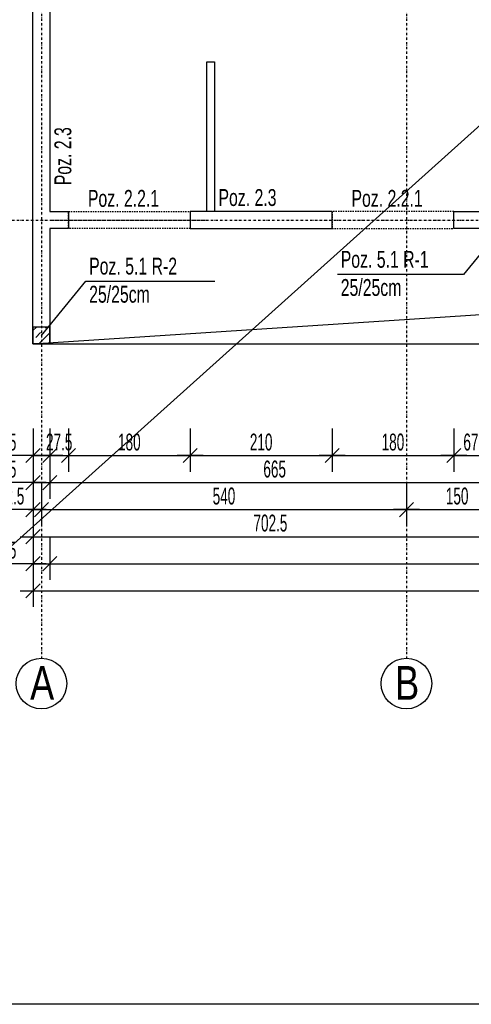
# Model space of a CAD drawing. Header units: millimetres. Extents: x 4959 to 18685, y -2779 to 1721.
# Tile 25 of 41: x 15250 to 15918, y -2278 to -820. Entities that reach past the tile are written whole.
import ezdxf

# ---------------------------------------------------------------- set-up
doc = ezdxf.new("R2010")
doc.units = ezdxf.units.MM
doc.header["$LTSCALE"] = 10
doc.linetypes.add('MO', pattern=[0.7, 0.35, -0.17, 0.01, -0.17])
doc.linetypes.add('MP', pattern=[0.36, 0.2, -0.16])
for name, color, linetype in [('BA_szr', 1, 'Continuous'), ('BA_txs', 2, 'Continuous'), ('BA_wym', 1, 'Continuous'), ('BD_lpm', 1, 'MP'), ('BD_osm', 1, 'MO'), ('BD_txs', 2, 'Continuous'), ('BD_wic', 1, 'Continuous'), ('BD_wig', 3, 'Continuous'), ('BZ_odn', 1, 'Continuous'), ('BZ_txs', 2, 'Continuous')]:
    doc.layers.add(name, color=color, linetype=linetype)
doc.styles.add('BIKTS', font='bikromsw.shx', dxfattribs={"width": 0.8})
doc.styles.add('BIKWYM', font='bikromsw.shx', dxfattribs={"width": 0.6})
doc.dimstyles.new('BA_KR_100_cm', dxfattribs={"dimtxt": 25, "dimasz": 1.666667, "dimexe": 24, "dimexo": 0, "dimgap": 0, "dimtad": 0, "dimdec": 1, "dimrnd": 0.5, "dimzin": 9, "dimdsep": 46, "dimtxsty": 'BIKWYM', "dimblk": 'WYM-KR', "dimcen": 0, "dimdle": 20, "dimclrd": 256, "dimclre": 256, "dimclrt": 2, "dimadec": 0, "dimazin": 0, "dimtfac": 0.033333, "dimtdec": 1, "dimtmove": 0, "dimatfit": 3, "dimldrblk": 'WYM-KR', "dimfxl": 25, "dimfxlon": 1, "dimtvp": 0.8, "dimtolj": 1, "dimarcsym": 0})
doc.dimstyles.new('BZ_ST_100_cm', dxfattribs={"dimtxt": 25, "dimasz": 1.666667, "dimexe": 24, "dimexo": 0, "dimgap": 0, "dimtad": 0, "dimdec": 1, "dimrnd": 0.5, "dimdsep": 46, "dimtxsty": 'BIKWYM', "dimblk": 'WYM-ST', "dimcen": 0, "dimdle": 20, "dimclrd": 256, "dimclre": 256, "dimclrt": 7, "dimadec": 0, "dimazin": 0, "dimtfac": 0.033333, "dimtdec": 1, "dimtix": 1, "dimtmove": 2, "dimatfit": 3, "dimldrblk": 'WYM-ST', "dimfxl": 25, "dimfxlon": 1, "dimtvp": 0.8, "dimtolj": 1, "dimtzin": 0, "dimarcsym": 0})

# ---------------------------------------------------------------- blocks, each defined once
blk = doc.blocks.new('WYM-ST')
blk.add_hatch(color=256).paths.add_polyline_path([(-13, 2.88), (0, 0), (-13, -2.88)])
blk.add_lwpolyline([(0, 0), (-13, 2.88), (-13, -2.88), (0, 0)])
blk = doc.blocks.new('WYM-KR')
at = {"linetype": 'ByBlock'}
blk.add_line((11.52, 0), (-11.52, 0), dxfattribs=at)
at = {"color": 7, "linetype": 'ByBlock'}
blk.add_line((6.24, 6.24), (-6.24, -6.24), dxfattribs=at)
blk = doc.blocks.new('*D573')
at = {"layer": 'BA_wym', "lineweight": -2}
for p, q in [((15270, -1425.8), (15270, -1489.8)), ((15295, -1425.8), (15295, -1489.8)), ((15268.3, -1465.8), (15218.1, -1465.8)), ((15270, -1465.8), (15295, -1465.8)), ((15296.6, -1465.8), (15298.3, -1465.8))]:
    blk.add_line(p, q, dxfattribs=at)
at = {"layer": 'Defpoints', "color": 0}
for p in [(15270, -1300.4), (15295, -1300.4), (15295, -1465.8)]:
    blk.add_point(p, dxfattribs=at)
at = {"layer": 'BA_wym', "lineweight": -2, "xscale": 1.666666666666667, "yscale": 1.666666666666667, "zscale": 1.666666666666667}
blk.add_blockref('WYM-KR', (15270, -1465.8), dxfattribs=at)
at = {"layer": 'BA_wym', "lineweight": -2, "xscale": 1.666666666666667, "yscale": 1.666666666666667, "zscale": 1.666666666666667, "rotation": 180}
blk.add_blockref('WYM-KR', (15295, -1465.8), dxfattribs=at)
at = {"layer": 'BA_wym', "color": 2, "insert": (15234.2, -1445.8), "char_height": 25, "attachment_point": 5, "style": 'BIKWYM'}
blk.add_mtext('\\A1;25', dxfattribs=at)
blk = doc.blocks.new('*D574')
at = {"layer": 'BA_wym', "lineweight": -2}
for p, q in [((15295, -1425.8), (15295, -1489.8)), ((15322.5, -1425.8), (15322.5, -1489.8)), ((15293.3, -1465.8), (15291.6, -1465.8)), ((15295, -1465.8), (15322.5, -1465.8)), ((15324.1, -1465.8), (15325.8, -1465.8))]:
    blk.add_line(p, q, dxfattribs=at)
at = {"layer": 'Defpoints', "color": 0}
for p in [(15322.5, -1129.4), (15295, -1300.4), (15322.5, -1465.8)]:
    blk.add_point(p, dxfattribs=at)
at = {"layer": 'BA_wym', "lineweight": -2, "xscale": 1.666666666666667, "yscale": 1.666666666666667, "zscale": 1.666666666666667}
blk.add_blockref('WYM-KR', (15295, -1465.8), dxfattribs=at)
at = {"layer": 'BA_wym', "lineweight": -2, "xscale": 1.666666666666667, "yscale": 1.666666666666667, "zscale": 1.666666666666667, "rotation": 180}
blk.add_blockref('WYM-KR', (15322.5, -1465.8), dxfattribs=at)
at = {"layer": 'BA_wym', "color": 2, "insert": (15308.7, -1445.8), "char_height": 25, "attachment_point": 5, "style": 'BIKWYM'}
blk.add_mtext('\\A1;27.5', dxfattribs=at)
blk = doc.blocks.new('*D575')
at = {"layer": 'BA_wym', "lineweight": -2}
for p, q in [((15322.5, -1425.8), (15322.5, -1489.8)), ((15502.5, -1425.8), (15502.5, -1489.8)), ((15324.1, -1465.8), (15500.8, -1465.8))]:
    blk.add_line(p, q, dxfattribs=at)
at = {"layer": 'Defpoints', "color": 0}
for p in [(15322.5, -1129.4), (15502.5, -1129.4), (15502.5, -1465.8)]:
    blk.add_point(p, dxfattribs=at)
at = {"layer": 'BA_wym', "lineweight": -2, "xscale": 1.666666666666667, "yscale": 1.666666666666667, "zscale": 1.666666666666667, "rotation": 180}
blk.add_blockref('WYM-KR', (15322.5, -1465.8), dxfattribs=at)
at = {"layer": 'BA_wym', "lineweight": -2, "xscale": 1.666666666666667, "yscale": 1.666666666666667, "zscale": 1.666666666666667}
blk.add_blockref('WYM-KR', (15502.5, -1465.8), dxfattribs=at)
at = {"layer": 'BA_wym', "color": 2, "insert": (15412.5, -1445.8), "char_height": 25, "attachment_point": 5, "style": 'BIKWYM'}
blk.add_mtext('\\A1;180', dxfattribs=at)
blk = doc.blocks.new('*D576')
at = {"layer": 'BA_wym', "lineweight": -2}
for p, q in [((15502.5, -1425.8), (15502.5, -1489.8)), ((15712.5, -1425.8), (15712.5, -1489.8)), ((15504.1, -1465.8), (15710.8, -1465.8))]:
    blk.add_line(p, q, dxfattribs=at)
at = {"layer": 'Defpoints', "color": 0}
for p in [(15502.5, -1129.4), (15712.5, -1129.4), (15712.5, -1465.8)]:
    blk.add_point(p, dxfattribs=at)
at = {"layer": 'BA_wym', "lineweight": -2, "xscale": 1.666666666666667, "yscale": 1.666666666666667, "zscale": 1.666666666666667, "rotation": 180}
blk.add_blockref('WYM-KR', (15502.5, -1465.8), dxfattribs=at)
at = {"layer": 'BA_wym', "lineweight": -2, "xscale": 1.666666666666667, "yscale": 1.666666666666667, "zscale": 1.666666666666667}
blk.add_blockref('WYM-KR', (15712.5, -1465.8), dxfattribs=at)
at = {"layer": 'BA_wym', "color": 2, "insert": (15607.5, -1445.8), "char_height": 25, "attachment_point": 5, "style": 'BIKWYM'}
blk.add_mtext('\\A1;210', dxfattribs=at)
blk = doc.blocks.new('*D577')
at = {"layer": 'BA_wym', "lineweight": -2}
for p, q in [((15712.5, -1425.8), (15712.5, -1489.8)), ((15892.5, -1425.8), (15892.5, -1489.8)), ((15714.1, -1465.8), (15890.8, -1465.8))]:
    blk.add_line(p, q, dxfattribs=at)
at = {"layer": 'Defpoints', "color": 0}
for p in [(15712.5, -1129.4), (15892.5, -1129.4), (15892.5, -1465.8)]:
    blk.add_point(p, dxfattribs=at)
at = {"layer": 'BA_wym', "lineweight": -2, "xscale": 1.666666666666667, "yscale": 1.666666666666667, "zscale": 1.666666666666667, "rotation": 180}
blk.add_blockref('WYM-KR', (15712.5, -1465.8), dxfattribs=at)
at = {"layer": 'BA_wym', "lineweight": -2, "xscale": 1.666666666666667, "yscale": 1.666666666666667, "zscale": 1.666666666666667}
blk.add_blockref('WYM-KR', (15892.5, -1465.8), dxfattribs=at)
at = {"layer": 'BA_wym', "color": 2, "insert": (15802.5, -1445.8), "char_height": 25, "attachment_point": 5, "style": 'BIKWYM'}
blk.add_mtext('\\A1;180', dxfattribs=at)
blk = doc.blocks.new('*D578')
at = {"layer": 'BA_wym', "lineweight": -2}
for p, q in [((15892.5, -1425.8), (15892.5, -1489.8)), ((15960, -1425.8), (15960, -1489.8)), ((15894.1, -1465.8), (15958.3, -1465.8))]:
    blk.add_line(p, q, dxfattribs=at)
at = {"layer": 'Defpoints', "color": 0}
for p in [(15892.5, -1129.4), (15960, -1129.4), (15960, -1465.8)]:
    blk.add_point(p, dxfattribs=at)
at = {"layer": 'BA_wym', "lineweight": -2, "xscale": 1.666666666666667, "yscale": 1.666666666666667, "zscale": 1.666666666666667, "rotation": 180}
blk.add_blockref('WYM-KR', (15892.5, -1465.8), dxfattribs=at)
at = {"layer": 'BA_wym', "lineweight": -2, "xscale": 1.666666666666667, "yscale": 1.666666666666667, "zscale": 1.666666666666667}
blk.add_blockref('WYM-KR', (15960, -1465.8), dxfattribs=at)
at = {"layer": 'BA_wym', "color": 2, "insert": (15926.2, -1445.8), "char_height": 25, "attachment_point": 5, "style": 'BIKWYM'}
blk.add_mtext('\\A1;67.5', dxfattribs=at)
blk = doc.blocks.new('*D332')
at = {"layer": 'BA_wym', "lineweight": -2}
for p, q in [((15270, -1465.8), (15270, -1529.8)), ((15295, -1465.8), (15295, -1529.8)), ((15268.3, -1505.8), (15218.1, -1505.8)), ((15270, -1505.8), (15295, -1505.8)), ((15296.6, -1505.8), (15298.3, -1505.8))]:
    blk.add_line(p, q, dxfattribs=at)
at = {"layer": 'Defpoints', "color": 0}
for p in [(15270, -1300.4), (15295, -1300.4), (15295, -1505.8)]:
    blk.add_point(p, dxfattribs=at)
at = {"layer": 'BA_wym', "lineweight": -2, "xscale": 1.666666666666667, "yscale": 1.666666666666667, "zscale": 1.666666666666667}
blk.add_blockref('WYM-KR', (15270, -1505.8), dxfattribs=at)
at = {"layer": 'BA_wym', "lineweight": -2, "xscale": 1.666666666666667, "yscale": 1.666666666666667, "zscale": 1.666666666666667, "rotation": 180}
blk.add_blockref('WYM-KR', (15295, -1505.8), dxfattribs=at)
at = {"layer": 'BA_wym', "color": 2, "insert": (15234.2, -1485.8), "char_height": 25, "attachment_point": 5, "style": 'BIKWYM'}
blk.add_mtext('\\A1;25', dxfattribs=at)
blk = doc.blocks.new('*D333')
at = {"layer": 'BA_wym', "lineweight": -2}
for p, q in [((15295, -1465.8), (15295, -1529.8)), ((15960, -1465.8), (15960, -1529.8)), ((15296.6, -1505.8), (15958.3, -1505.8))]:
    blk.add_line(p, q, dxfattribs=at)
at = {"layer": 'Defpoints', "color": 0}
for p in [(15960, -1104.4), (15295, -1300.4), (15960, -1505.8)]:
    blk.add_point(p, dxfattribs=at)
at = {"layer": 'BA_wym', "lineweight": -2, "xscale": 1.666666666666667, "yscale": 1.666666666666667, "zscale": 1.666666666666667, "rotation": 180}
blk.add_blockref('WYM-KR', (15295, -1505.8), dxfattribs=at)
at = {"layer": 'BA_wym', "lineweight": -2, "xscale": 1.666666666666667, "yscale": 1.666666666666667, "zscale": 1.666666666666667}
blk.add_blockref('WYM-KR', (15960, -1505.8), dxfattribs=at)
at = {"layer": 'BA_wym', "color": 2, "insert": (15627.5, -1485.8), "char_height": 25, "attachment_point": 5, "style": 'BIKWYM'}
blk.add_mtext('\\A1;665', dxfattribs=at)
blk = doc.blocks.new('*D341')
at = {"layer": 'BA_wym', "lineweight": -2}
for p, q in [((15270, -1505.8), (15270, -1569.8)), ((15282.5, -1505.8), (15282.5, -1569.8)), ((15268.3, -1545.8), (15208.5, -1545.8)), ((15270, -1545.8), (15282.5, -1545.8)), ((15284.1, -1545.8), (15285.8, -1545.8))]:
    blk.add_line(p, q, dxfattribs=at)
at = {"layer": 'Defpoints', "color": 0}
for p in [(15270, -1300.4), (15282.5, -1300.4), (15282.5, -1545.8)]:
    blk.add_point(p, dxfattribs=at)
at = {"layer": 'BA_wym', "lineweight": -2, "xscale": 1.666666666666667, "yscale": 1.666666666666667, "zscale": 1.666666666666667}
blk.add_blockref('WYM-KR', (15270, -1545.8), dxfattribs=at)
at = {"layer": 'BA_wym', "lineweight": -2, "xscale": 1.666666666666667, "yscale": 1.666666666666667, "zscale": 1.666666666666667, "rotation": 180}
blk.add_blockref('WYM-KR', (15282.5, -1545.8), dxfattribs=at)
at = {"layer": 'BA_wym', "color": 2, "insert": (15237.6, -1525.8), "char_height": 25, "attachment_point": 5, "style": 'BIKWYM'}
blk.add_mtext('\\A1;12.5', dxfattribs=at)
blk = doc.blocks.new('*D342')
at = {"layer": 'BA_wym', "lineweight": -2}
for p, q in [((15282.5, -1505.8), (15282.5, -1569.8)), ((15822.5, -1505.8), (15822.5, -1569.8)), ((15284.1, -1545.8), (15820.8, -1545.8))]:
    blk.add_line(p, q, dxfattribs=at)
at = {"layer": 'Defpoints', "color": 0}
for p in [(15822.5, -1129.4), (15282.5, -1300.4), (15822.5, -1545.8)]:
    blk.add_point(p, dxfattribs=at)
at = {"layer": 'BA_wym', "lineweight": -2, "xscale": 1.666666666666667, "yscale": 1.666666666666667, "zscale": 1.666666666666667, "rotation": 180}
blk.add_blockref('WYM-KR', (15282.5, -1545.8), dxfattribs=at)
at = {"layer": 'BA_wym', "lineweight": -2, "xscale": 1.666666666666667, "yscale": 1.666666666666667, "zscale": 1.666666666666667}
blk.add_blockref('WYM-KR', (15822.5, -1545.8), dxfattribs=at)
at = {"layer": 'BA_wym', "color": 2, "insert": (15552.5, -1525.8), "char_height": 25, "attachment_point": 5, "style": 'BIKWYM'}
blk.add_mtext('\\A1;540', dxfattribs=at)
blk = doc.blocks.new('*D343')
at = {"layer": 'BA_wym', "lineweight": -2}
for p, q in [((15822.5, -1505.8), (15822.5, -1569.8)), ((15972.5, -1505.8), (15972.5, -1569.8)), ((15824.1, -1545.8), (15970.8, -1545.8))]:
    blk.add_line(p, q, dxfattribs=at)
at = {"layer": 'Defpoints', "color": 0}
for p in [(15972.5, -1023.8), (15822.5, -1129.4), (15972.5, -1545.8)]:
    blk.add_point(p, dxfattribs=at)
at = {"layer": 'BA_wym', "lineweight": -2, "xscale": 1.666666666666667, "yscale": 1.666666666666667, "zscale": 1.666666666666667, "rotation": 180}
blk.add_blockref('WYM-KR', (15822.5, -1545.8), dxfattribs=at)
at = {"layer": 'BA_wym', "lineweight": -2, "xscale": 1.666666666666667, "yscale": 1.666666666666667, "zscale": 1.666666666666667}
blk.add_blockref('WYM-KR', (15972.5, -1545.8), dxfattribs=at)
at = {"layer": 'BA_wym', "color": 2, "insert": (15897.5, -1525.8), "char_height": 25, "attachment_point": 5, "style": 'BIKWYM'}
blk.add_mtext('\\A1;150', dxfattribs=at)
blk = doc.blocks.new('*D349')
at = {"layer": 'BA_wym', "lineweight": -2}
for p, q in [((15270, -1545.8), (15270, -1609.8)), ((15972.5, -1545.8), (15972.5, -1609.8)), ((15271.6, -1585.8), (15970.8, -1585.8))]:
    blk.add_line(p, q, dxfattribs=at)
at = {"layer": 'Defpoints', "color": 0}
for p in [(15972.5, -1263.4), (15270, -1300.4), (15972.5, -1585.8)]:
    blk.add_point(p, dxfattribs=at)
at = {"layer": 'BA_wym', "lineweight": -2, "xscale": 1.666666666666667, "yscale": 1.666666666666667, "zscale": 1.666666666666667, "rotation": 180}
blk.add_blockref('WYM-KR', (15270, -1585.8), dxfattribs=at)
at = {"layer": 'BA_wym', "lineweight": -2, "xscale": 1.666666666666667, "yscale": 1.666666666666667, "zscale": 1.666666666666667}
blk.add_blockref('WYM-KR', (15972.5, -1585.8), dxfattribs=at)
at = {"layer": 'BA_wym', "color": 2, "insert": (15621.2, -1565.8), "char_height": 25, "attachment_point": 5, "style": 'BIKWYM'}
blk.add_mtext('\\A1;702.5', dxfattribs=at)
blk = doc.blocks.new('*D353')
at = {"layer": 'BA_wym', "lineweight": -2}
for p, q in [((15270, -1585.8), (15270, -1649.8)), ((15295, -1585.8), (15295, -1649.8)), ((15268.3, -1625.8), (15218.1, -1625.8)), ((15270, -1625.8), (15295, -1625.8)), ((15296.6, -1625.8), (15298.3, -1625.8))]:
    blk.add_line(p, q, dxfattribs=at)
at = {"layer": 'Defpoints', "color": 0}
for p in [(15270, -1300.4), (15295, -1300.4), (15295, -1625.8)]:
    blk.add_point(p, dxfattribs=at)
at = {"layer": 'BA_wym', "lineweight": -2, "xscale": 1.666666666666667, "yscale": 1.666666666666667, "zscale": 1.666666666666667}
blk.add_blockref('WYM-KR', (15270, -1625.8), dxfattribs=at)
at = {"layer": 'BA_wym', "lineweight": -2, "xscale": 1.666666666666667, "yscale": 1.666666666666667, "zscale": 1.666666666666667, "rotation": 180}
blk.add_blockref('WYM-KR', (15295, -1625.8), dxfattribs=at)
at = {"layer": 'BA_wym', "color": 2, "insert": (15234.2, -1605.8), "char_height": 25, "attachment_point": 5, "style": 'BIKWYM'}
blk.add_mtext('\\A1;25', dxfattribs=at)
blk = doc.blocks.new('*D354')
at = {"layer": 'BA_wym', "lineweight": -2}
for p, q in [((15295, -1585.8), (15295, -1649.8)), ((17850, -1585.8), (17850, -1649.8)), ((15296.6, -1625.8), (17848.3, -1625.8))]:
    blk.add_line(p, q, dxfattribs=at)
at = {"layer": 'Defpoints', "color": 0}
for p in [(15295, -1300.4), (17850, -1300.4), (17850, -1625.8)]:
    blk.add_point(p, dxfattribs=at)
at = {"layer": 'BA_wym', "lineweight": -2, "xscale": 1.666666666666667, "yscale": 1.666666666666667, "zscale": 1.666666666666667, "rotation": 180}
blk.add_blockref('WYM-KR', (15295, -1625.8), dxfattribs=at)
at = {"layer": 'BA_wym', "lineweight": -2, "xscale": 1.666666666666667, "yscale": 1.666666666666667, "zscale": 1.666666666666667}
blk.add_blockref('WYM-KR', (17850, -1625.8), dxfattribs=at)
at = {"layer": 'BA_wym', "color": 2, "insert": (16572.5, -1605.8), "char_height": 25, "attachment_point": 5, "style": 'BIKWYM'}
blk.add_mtext('\\A1;2555', dxfattribs=at)
blk = doc.blocks.new('*D356')
at = {"layer": 'BA_wym', "lineweight": -2}
for p, q in [((15270, -1625.8), (15270, -1689.8)), ((17875, -1625.8), (17875, -1689.8)), ((15271.6, -1665.8), (17873.3, -1665.8))]:
    blk.add_line(p, q, dxfattribs=at)
at = {"layer": 'Defpoints', "color": 0}
for p in [(15270, -1300.4), (17875, -1300.4), (17875, -1665.8)]:
    blk.add_point(p, dxfattribs=at)
at = {"layer": 'BA_wym', "lineweight": -2, "xscale": 1.666666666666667, "yscale": 1.666666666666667, "zscale": 1.666666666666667, "rotation": 180}
blk.add_blockref('WYM-KR', (15270, -1665.8), dxfattribs=at)
at = {"layer": 'BA_wym', "lineweight": -2, "xscale": 1.666666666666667, "yscale": 1.666666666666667, "zscale": 1.666666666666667}
blk.add_blockref('WYM-KR', (17875, -1665.8), dxfattribs=at)
at = {"layer": 'BA_wym', "color": 2, "insert": (16572.5, -1645.8), "char_height": 25, "attachment_point": 5, "style": 'BIKWYM'}
blk.add_mtext('\\A1;2605', dxfattribs=at)

msp = doc.modelspace()

# ---------------------------------------------------------------- hatches: boundary and pattern name
at = {"layer": 'BA_szr'}
h = msp.add_hatch(dxfattribs=at)
h.set_pattern_fill('BIK_ZELBET', color=256, scale=100, angle=45, pattern_type=2)
h.set_pattern_definition([(45, (3656.184, -2344.24), (-14.142136, 14.142136), []), (45, (3649.113, -2337.168), (-14.142136, 14.142136), [10, -10])])
h.paths.add_polyline_path([(15269.96, -1300.39), (15294.96, -1300.39), (15294.96, -1275.39), (15269.96, -1275.39)])

# ---------------------------------------------------------------- linework, layer by layer
at = {"layer": 'BD_lpm'}
for points in [[(15322.46, -1104.39), (15502.46, -1104.39), (15502.46, -1129.39), (15322.46, -1129.39)], [(15712.46, -1129.39), (15892.46, -1129.39), (15892.46, -1104.39), (15712.46, -1104.39)]]:
    msp.add_lwpolyline(points, close=True, dxfattribs=at)
at = {"layer": 'BD_osm', "color": 5}
for p, q in [((15297.46, -1116.89), (15527.46, -1116.89)), ((15687.46, -1116.89), (15917.46, -1116.89))]:
    msp.add_line(p, q, dxfattribs=at)
at = {"layer": 'BD_osm'}
for points in [[(15282.46, 1106.61), (15282.46, -1765.84)], [(15822.46, 1106.61), (15822.46, -1765.84)], [(14909.96, -1116.89), (18234.96, -1116.89)]]:
    msp.add_lwpolyline(points, dxfattribs=at)
at = {"layer": 'BD_wic', "color": 5}
msp.add_line((14482.16, -2278.36), (18684.72, 1497.78), dxfattribs=at)
msp.add_lwpolyline([(14482.16, 1497.78), (18684.72, 1497.78), (18684.72, -2278.36), (14482.16, -2278.36)], close=True, dxfattribs=at)
at = {"layer": 'BD_wic'}
for points in [[(15526.96, -1104.39), (15526.96, -882.4), (15538.46, -882.4), (15538.46, -1104.39)], [(15269.96, -1300.39), (17874.96, -1129.39)], [(15294.96, -1300.39), (17849.96, -1300.39)]]:
    msp.add_lwpolyline(points, dxfattribs=at)
for centre in [(15282.46, -1803.34), (15822.46, -1803.34)]:
    msp.add_circle(centre, 37.5, dxfattribs=at)
at = {"layer": 'BD_wig'}
for points in [[(15892.46, -1129.39), (15892.46, -1104.39), (15959.96, -1104.39), (15959.96, -379.39), (15945.96, -379.39), (15945.96, -354.39), (16179.46, -354.39), (16179.46, -379.39), (15984.96, -379.39), (15984.96, -1104.39), (16022.46, -1104.39), (16022.46, -1129.39), (15892.46, -1129.39)], [(15269.96, -591.89), (15294.96, -591.89), (15294.96, -1104.39), (15322.46, -1104.39), (15322.46, -1129.39), (15294.96, -1129.39), (15294.96, -1300.39), (15269.96, -1300.39), (15269.96, -591.89)]]:
    msp.add_lwpolyline(points, dxfattribs=at)
for points in [[(15502.46, -1129.39), (15712.46, -1129.39), (15712.46, -1104.39), (15502.46, -1104.39)], [(15269.96, -1300.39), (15294.96, -1300.39), (15294.96, -1275.39), (15269.96, -1275.39)]]:
    msp.add_lwpolyline(points, close=True, dxfattribs=at)

# ---------------------------------------------------------------- texts
at = {"layer": 'BA_txs', "style": 'BIKTS', "width": 0.7}
msp.add_text('Poz. 2.3', height=25, rotation=90, dxfattribs=at).set_placement((15326.62, -1065.27))
for s, p in [('Poz. 2.2.1', (15351.15, -1097.24)), ('Poz. 2.3', (15544.36, -1096.02)), ('Poz. 2.2.1', (15741.15, -1097.24))]:
    msp.add_text(s, height=25, dxfattribs=at).set_placement(p)
at = {"layer": 'BD_txs', "style": 'BIKTS', "width": 0.8}
for s, p in [('A', (15265.65, -1827.41)), ('B', (15805.65, -1827.41))]:
    msp.add_text(s, height=50, dxfattribs=at).set_placement(p)
at = {"layer": 'BZ_txs', "char_height": 25, "width": 452.0462, "attachment_point": 1, "style": 'BIKTS'}
for s, insert in [('{\\W0.7;Poz. 5.1 R-1\\P\\A1;25/25cm}', (15725.24, -1162.58)), ('{\\W0.7;Poz. 5.1 R-2\\P\\A1;25/25cm}', (15353.03, -1172.6))]:
    msp.add_mtext(s, dxfattribs=dict(at, insert=insert))

# ---------------------------------------------------------------- dimensions: what is measured, and where the dimension line sits
at = {"layer": 'BA_wym'}
for base, p1, p2, override, picture, middle in [((15972.46, -1545.84), (15822.46, -1129.39), (15972.46, -1023.81), {"dimtmove": 1, "dimatfit": 1, "dimfxl": 40}, '*D343', (15897.46, -1525.84)), ((15959.96, -1505.84), (15294.96, -1300.39), (15959.96, -1104.39), {"dimtmove": 1, "dimatfit": 1, "dimfxl": 40}, '*D333', (15627.46, -1485.84)), ((15822.46, -1545.84), (15282.46, -1300.39), (15822.46, -1129.39), {"dimtmove": 1, "dimatfit": 1, "dimfxl": 40}, '*D342', (15552.46, -1525.84)), ((15502.46, -1465.84), (15322.46, -1129.39), (15502.46, -1129.39), {"dimtmove": 1, "dimatfit": 1, "dimfxl": 40}, '*D575', (15412.46, -1445.84)), ((15712.46, -1465.84), (15502.46, -1129.39), (15712.46, -1129.39), {"dimtmove": 1, "dimatfit": 1, "dimfxl": 40}, '*D576', (15607.46, -1445.84)), ((15892.46, -1465.84), (15712.46, -1129.39), (15892.46, -1129.39), {"dimtmove": 1, "dimatfit": 1, "dimfxl": 40}, '*D577', (15802.46, -1445.84)), ((15959.96, -1465.84), (15892.46, -1129.39), (15959.96, -1129.39), {"dimtmove": 1, "dimatfit": 1, "dimfxl": 40}, '*D578', (15926.21, -1445.84)), ((15972.46, -1585.84), (15269.96, -1300.39), (15972.46, -1263.39), {"dimatfit": 1, "dimfxl": 40}, '*D349', (15621.21, -1565.84)), ((17874.96, -1665.84), (15269.96, -1300.39), (17874.96, -1300.39), {"dimatfit": 1, "dimfxl": 40}, '*D356', (16572.46, -1645.84)), ((17849.96, -1625.84), (15294.96, -1300.39), (17849.96, -1300.39), {"dimtmove": 1, "dimatfit": 1, "dimfxl": 40}, '*D354', (16572.46, -1605.84))]:
    dim = msp.add_linear_dim(base=base, p1=p1, p2=p2, dimstyle='BA_KR_100_cm', override=override, dxfattribs=at)
    dim.commit()
    dim.dimension.update_dxf_attribs({"geometry": picture, "text_midpoint": middle})
for base, p1, p2, override, picture, middle in [((15322.46, -1465.84), (15294.96, -1300.39), (15322.46, -1129.39), {"dimblk": 'WYM-KR', "dimatfit": 1, "dimfxl": 40}, '*D574', (15308.71, -1465.84)), ((15282.46, -1545.84), (15269.96, -1300.39), (15282.46, -1300.39), {"dimatfit": 1, "dimfxl": 40}, '*D341', (15237.58, -1545.84)), ((15294.96, -1465.84), (15269.96, -1300.39), (15294.96, -1300.39), {"dimatfit": 1, "dimfxl": 40}, '*D573', (15234.25, -1465.84)), ((15294.96, -1505.84), (15269.96, -1300.39), (15294.96, -1300.39), {"dimatfit": 1, "dimfxl": 40}, '*D332', (15234.25, -1505.84)), ((15294.96, -1625.84), (15269.96, -1300.39), (15294.96, -1300.39), {"dimatfit": 1, "dimfxl": 40}, '*D353', (15234.25, -1625.84))]:
    dim = msp.add_linear_dim(base=base, p1=p1, p2=p2, dimstyle='BA_KR_100_cm', override=override, dxfattribs=at)
    dim.commit()
    dim.dimension.update_dxf_attribs({"geometry": picture, "text_midpoint": middle, "dimtype": 160})

# ---------------------------------------------------------------- leaders
at = {"layer": 'BZ_odn', "has_arrowhead": 0}
for points in [[(15972.46, -1116.89), (15906.76, -1197.38), (15720.38, -1197.38)], [(15282.46, -1287.89), (15348.16, -1207.39), (15538.81, -1207.39)]]:
    msp.add_leader(points, dimstyle='BZ_ST_100_cm', dxfattribs=at)

doc.saveas('drawing.dxf')
